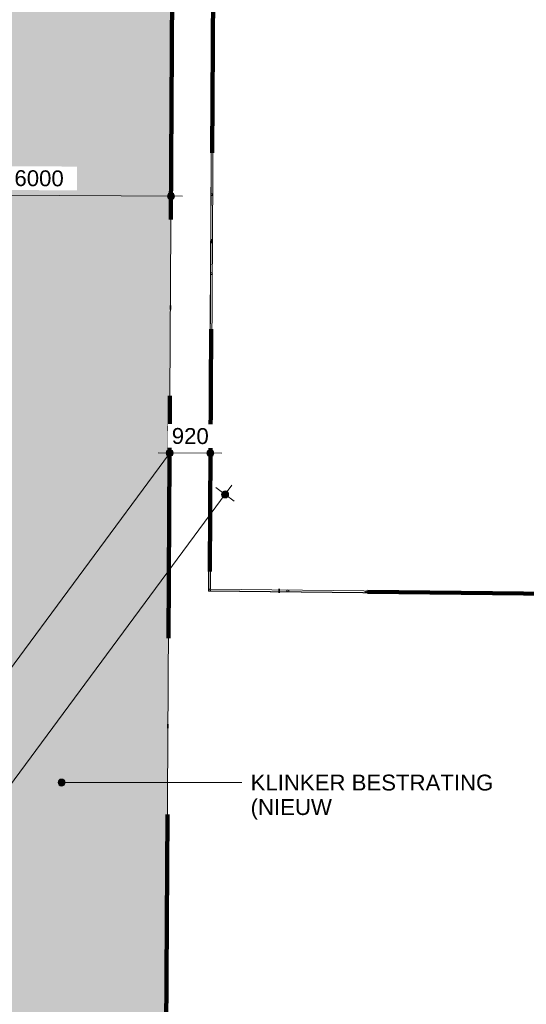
# Model space of a CAD drawing. Header units: millimetres. Extents: x -159785 to 90015, y -49332 to 203345.
# Tile 58 of 63: x -38654 to -27162, y 106658 to 128999. Entities that reach past the tile are written whole.
import ezdxf

# ---------------------------------------------------------------- set-up
doc = ezdxf.new("R2010")
doc.units = ezdxf.units.MM
doc.linetypes.add('IMPORT-KG-PERCEEL-SO', pattern=[19000, 5500, -2000, 0, -2000, 5500, -2000, 0, -2000])
for name, color, linetype, lineweight in [('A--A23__Vloeren', 8, 'Continuous', 9), ('A--L23__Vloeren', 3, 'Continuous', 9), ('A--L34__BalustradesLeuningen', 1, 'Continuous', 9), ('A--LD30__DetailPenMiddel', 3, 'Continuous', 9), ('A--M$01A__Algemeen', 1, 'Continuous', 13), ('A--M$01A__Algemeen-200', 1, 'Continuous', 13), ('A--T$01A__Algemeen', 1, 'Continuous', 13), ('B-WE-KG-GRENS_PERCEEL-G', 30, 'IMPORT-KG-PERCEEL-SO', 25), ('Montfoort-KAD_aangepast_dwg', 8, 'Continuous', 9)]:
    doc.layers.add(name, color=color, linetype=linetype, lineweight=lineweight)
doc.styles.add('Arial', font='arial.ttf', dxfattribs={"height": 360})
doc.dimstyles.new('00_ARC_dimension_1_8mm_afgerond', dxfattribs={"dimscale": 304.8, "dimtxt": 367.293384, "dimasz": 2.099738, "dimexe": 0.853018, "dimexo": 0.0625, "dimgap": 0.328084, "dimtad": 1, "dimdec": 0, "dimrnd": 10, "dimzin": 0, "dimdsep": 46, "dimtxsty": 'Arial', "dimblk1": 'DOTSMALL', "dimblk2": 'DOTSMALL', "dimsah": 1, "dimcen": 0.09, "dimdle": 0.853018, "dimadec": 3, "dimazin": 0, "dimtfac": 1, "dimtdec": 4, "dimtix": 1, "dimtmove": 0, "dimatfit": 3, "dimfxl": 0.853018, "dimfxlon": 1, "dimtvp": 1, "dimtfill": 1, "dimtolj": 1, "dimtzin": 0, "dimarcsym": 2})

# ---------------------------------------------------------------- blocks, each defined once
blk = doc.blocks.new('Railing - Ø42-V13-00 Terrein')
at = {"layer": 'A--L34__BalustradesLeuningen'}
for start, end in [(360, 144), (299.4075, 360), (216, 240.0979)]:
    blk.add_arc((0, 0), 21, start, end, dxfattribs=at)
blk = doc.blocks.new('Railing - Ø42-2171540-00 Terrein')
at = {"layer": 'A--L34__BalustradesLeuningen'}
for start, end in [(360, 144), (216, 360)]:
    blk.add_arc((0, 0), 21, start, end, dxfattribs=at)
blk = doc.blocks.new('Railing - Ø42-V14-00 Terrein')
at = {"layer": 'A--L34__BalustradesLeuningen'}
for start, end in [(360, 144), (216, 360)]:
    blk.add_arc((0, 0), 21, start, end, dxfattribs=at)
blk = doc.blocks.new('Railing - Ø42-V15-00 Terrein')
at = {"layer": 'A--L34__BalustradesLeuningen'}
for start, end in [(360, 144), (216, 360)]:
    blk.add_arc((0, 0), 21, start, end, dxfattribs=at)
blk = doc.blocks.new('Railing - Ø42-V16-00 Terrein')
at = {"layer": 'A--L34__BalustradesLeuningen'}
for start, end in [(360, 144), (216, 360)]:
    blk.add_arc((0, 0), 21, start, end, dxfattribs=at)
blk = doc.blocks.new('Railing - Ø42-V17-00 Terrein')
at = {"layer": 'A--L34__BalustradesLeuningen'}
for start, end in [(360, 144), (216, 360)]:
    blk.add_arc((0, 0), 21, start, end, dxfattribs=at)
blk = doc.blocks.new('Railing - Ø42-V18-00 Terrein')
at = {"layer": 'A--L34__BalustradesLeuningen'}
for start, end in [(360, 144), (216, 360)]:
    blk.add_arc((0, 0), 21, start, end, dxfattribs=at)
blk = doc.blocks.new('Railing - Ø42-V19-00 Terrein')
at = {"layer": 'A--L34__BalustradesLeuningen'}
for start, end in [(360, 144), (216, 360)]:
    blk.add_arc((0, 0), 21, start, end, dxfattribs=at)
blk = doc.blocks.new('Railing - Ø42-V20-00 Terrein')
at = {"layer": 'A--L34__BalustradesLeuningen'}
for start, end in [(360, 144), (216, 360)]:
    blk.add_arc((0, 0), 21, start, end, dxfattribs=at)
blk = doc.blocks.new('Railing - Ø42-V21-00 Terrein')
at = {"layer": 'A--L34__BalustradesLeuningen'}
for start, end in [(360, 144), (216, 360)]:
    blk.add_arc((0, 0), 21, start, end, dxfattribs=at)
blk = doc.blocks.new('Railing - Ø42-V22-00 Terrein')
at = {"layer": 'A--L34__BalustradesLeuningen'}
for start, end in [(360, 144), (216, 360)]:
    blk.add_arc((0, 0), 21, start, end, dxfattribs=at)
blk = doc.blocks.new('Railing - Railing-2206966-00 Terrein')
at = {"layer": 'A--L34__BalustradesLeuningen'}
for p, q in [((-54307, 153415), (-49012, 110649)), ((-49008, 110655), (-54302, 153416)), ((-48974, 110697), (-54264, 153421)), ((-49012, 110649), (-15502, 114623)), ((-15502, 114628), (-49008, 110655)), ((-15507, 114666), (-48974, 110697))]:
    blk.add_line(p, q, dxfattribs=at)
for points, knots in [([(-49008, 110654), (-49008, 110655), (-49007, 110655), (-49006, 110656), (-49006, 110657), (-49005, 110658)], [0.18380965, 0.18380965, 0.18380965, 0.18380965, 0.20833333, 0.22916667, 0.25, 0.25, 0.25, 0.25]), ([(-48980, 110690), (-48979, 110691), (-48979, 110692), (-48978, 110693), (-48977, 110694), (-48976, 110696), (-48975, 110697), (-48974, 110697), (-48974, 110697)], [0.75, 0.75, 0.75, 0.75, 0.7708333, 0.7916667, 0.8333333, 0.875, 0.9166667, 1, 1, 1, 1])]:
    blk.add_open_spline(points, degree=3, knots=knots, dxfattribs=at)
for name, p, rotation in [('Railing - Ø42-2171540-00 Terrein', (-50536, 123141), 7.057695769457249), ('Railing - Ø42-2171540-00 Terrein', (-50316, 121360), 7.057695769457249), ('Railing - Ø42-V14-00 Terrein', (-50095, 119579), 7.057695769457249), ('Railing - Ø42-V15-00 Terrein', (-49875, 117798), 7.057695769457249), ('Railing - Ø42-V16-00 Terrein', (-49654, 116017), 7.057695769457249), ('Railing - Ø42-V17-00 Terrein', (-49434, 114236), 7.057695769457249), ('Railing - Ø42-V18-00 Terrein', (-49213, 112455), 7.057695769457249), ('Railing - Ø42-V22-00 Terrein', (-41942, 111510), 96.76254305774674), ('Railing - Ø42-V21-00 Terrein', (-43705, 111301), 96.76254305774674), ('Railing - Ø42-V20-00 Terrein', (-45467, 111092), 96.76254305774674), ('Railing - Ø42-V19-00 Terrein', (-47230, 110883), 96.76254305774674), ('Railing - Ø42-V13-00 Terrein', (-48993, 110674), 7.057695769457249)]:
    blk.add_blockref(name, p, dxfattribs=dict(rotation=rotation))
blk = doc.blocks.new('Montfoort-KAD_aangepast_dwg-2079012-00 Terrein')
at = {"layer": 'B-WE-KG-GRENS_PERCEEL-G', "color": 20, "lineweight": 100, "flags": 128}
for points in [[(-53663, 153994), (-54285, 153418), (-48993, 110674), (-15505, 114645), (-15922, 117701), (-16162, 119462), (-29663, 117872), (-41798, 116536), (-42919, 125636), (-44885, 140740), (-46638, 154906)], [(-55121, 152643), (-48683, 100642), (-14145, 104737), (-12771, 94786), (-11653, 85925), (-10741, 79324), (-9896, 73379), (-9510, 70144)]]:
    blk.add_lwpolyline(points, dxfattribs=at)
blk = doc.blocks.new('DIMBLOCK18-00 Terrein')
at = {"layer": 'A--M$01A__Algemeen-200'}
h = blk.add_hatch(color=256, dxfattribs=at)
edge = h.paths.add_edge_path()
edge.add_arc((-41221, 125031), 80, 0, 360)
h = blk.add_hatch(color=256, dxfattribs=at)
edge = h.paths.add_edge_path()
edge.add_arc((-35221, 124996), 80, 0, 360)
for p, q in [((-41221, 125031), (-41220, 125291)), ((-35221, 124996), (-35219, 125256)), ((-34961, 124994), (-41481, 125033)), ((-41221, 125031), (-41223, 124771)), ((-35221, 124996), (-35223, 124736))]:
    blk.add_line(p, q, dxfattribs=at)
for centre in [(-41221, 125031), (-35221, 124996)]:
    blk.add_circle(centre, 80, dxfattribs=at)
at = {"layer": 'A--M$01A__Algemeen-200', "color": 0, "insert": (-38772, 125584), "char_height": 360, "width": 1329.04, "attachment_point": 1, "rotation": 359.6624, "line_spacing_factor": 0.941778, "style": 'Arial', "bg_fill": 3, "box_fill_scale": 1.25, "bg_fill_color": 256, "bg_fill_true_color": 13158600, "bg_fill_transparency": 0}
blk.add_mtext('6000', dxfattribs=at)
blk = doc.blocks.new('_DotSmall')
at = {"color": 0, "linetype": 'ByBlock', "const_width": 0.5}
blk.add_lwpolyline([(-0.0625, 0, 1), (0.0625, 0, 1)], format="xyb", close=True, dxfattribs=at)
blk = doc.blocks.new('DIMBLOCK23-00 Terrein')
at = {"layer": 'A--M$01A__Algemeen-200'}
h = blk.add_hatch(color=256, dxfattribs=at)
edge = h.paths.add_edge_path()
edge.add_arc((-35253, 119168), 80, 0, 360)
h = blk.add_hatch(color=256, dxfattribs=at)
edge = h.paths.add_edge_path()
edge.add_arc((-34328, 119163), 80, 0, 360)
for p, q in [((-35253, 119168), (-35252, 119428)), ((-34328, 119163), (-34327, 119423)), ((-35513, 119169), (-34068, 119161)), ((-35253, 119168), (-35255, 118908)), ((-34328, 119163), (-34330, 118903))]:
    blk.add_line(p, q, dxfattribs=at)
for centre in [(-35253, 119168), (-34328, 119163)]:
    blk.add_circle(centre, 80, dxfattribs=at)
at = {"layer": 'A--M$01A__Algemeen-200', "color": 0, "insert": (-35203, 119735), "char_height": 360, "width": 996.78, "attachment_point": 1, "rotation": 359.6657, "line_spacing_factor": 0.941778, "style": 'Arial', "bg_fill": 3, "box_fill_scale": 1.25, "bg_fill_color": 256, "bg_fill_true_color": 13158600, "bg_fill_transparency": 0}
blk.add_mtext('920', dxfattribs=at)
blk = doc.blocks.new('DIMBLOCK25-00 Terrein')
at = {"layer": 'A--M$01A__Algemeen-200'}
h = blk.add_hatch(color=256, dxfattribs=at)
edge = h.paths.add_edge_path()
edge.add_arc((-33994, 118227), 80, 0, 360)
h = blk.add_hatch(color=256, dxfattribs=at)
edge = h.paths.add_edge_path()
edge.add_arc((-48921, 98046), 80, 0, 360)
for p, q in [((-49076, 97837), (-33840, 118436)), ((-33994, 118227), (-34203, 118382)), ((-33994, 118227), (-33785, 118073)), ((-48921, 98046), (-49130, 98201)), ((-48921, 98046), (-48712, 97892))]:
    blk.add_line(p, q, dxfattribs=at)
for centre in [(-33994, 118227), (-48921, 98046)]:
    blk.add_circle(centre, 80, dxfattribs=at)
at = {"layer": 'A--M$01A__Algemeen-200', "color": 0, "insert": (-42325, 107918), "char_height": 360, "width": 1661.3, "attachment_point": 1, "rotation": 53.5125, "line_spacing_factor": 0.941778, "style": 'Arial', "bg_fill": 3, "box_fill_scale": 1.25, "bg_fill_color": 256, "bg_fill_true_color": 13158600, "bg_fill_transparency": 0}
blk.add_mtext('25100', dxfattribs=at)

msp = doc.modelspace()

# ---------------------------------------------------------------- hatches: boundary and pattern name
at = {"layer": 'A--A23__Vloeren'}
h = msp.add_hatch(dxfattribs=at)
h.set_pattern_fill('FP_1', color=256, style=0, pattern_type=2)
h.set_pattern_definition([(135, (-40107.51, 87880.13), (-141.42136, 1e-14), [300, -100]), (225, (-40178.22, 87950.845), (-141.42136, -1e-14), [300, -100])])
h.paths.add_polyline_path([(-67037.9, 9988.3), (-14485.8, 66576.8), (-16695.2, 67136.7), (-50384.7, 30859.7), (-50458.6, 30788.6), (-50540.1, 30726.5), (-50628.2, 30674), (-50721.6, 30631.9), (-50819.3, 30600.7), (-50919.8, 30580.7), (-51022, 30572.4), (-51124.4, 30575.7), (-51225.9, 30590.6), (-51324.9, 30617), (-51420.3, 30654.5), (-51510.9, 30702.6), (-51595.3, 30760.6), (-51672.7, 30827.9), (-51741.8, 30903.6), (-51802, 30986.6), (-51852.3, 31075.9), (-51892.1, 31170.4), (-51920.9, 31268.7), (-51938.3, 31369.8), (-51944.2, 31472.1), (-51943.9, 93625.5), (-51937.5, 93962.5), (-51918.6, 94299.1), (-51887.1, 94634.8), (-51843, 94969), (-51786.4, 95301.3), (-51717.5, 95631.3), (-51636.2, 95958.5), (-51542.7, 96282.4), (-51437.2, 96602.6), (-51319.7, 96918.6), (-51168, 97279), (-51049.7, 97536.3), (-50897.6, 97837.1), (-50734.3, 98132), (-50560, 98420.6), (-50375.1, 98702.5), (-50179.7, 98977.3), (-35255.4, 119155.5), (-35038.7, 155942.6), (-38273.5, 154819.3), (-38868.1, 155623.4), (-39993.7, 154791), (-39399.2, 153987), (-41689.8, 150855.7), (-41163.7, 122939), (-55807.6, 103139.8), (-56091.8, 102742.1), (-56314.5, 102413.2), (-56552.7, 102039.7), (-56780.4, 101659.7), (-56997.5, 101273.6), (-57203.9, 100881.6), (-57399.3, 100484), (-57583.6, 100081.2), (-57756.7, 99673.4), (-57918.5, 99261), (-58068.8, 98844.3), (-58207.5, 98423.6), (-58334.4, 97999.2), (-58449.6, 97571.4), (-58552.9, 97140.7), (-58644.3, 96707.2), (-58723.6, 96271.3), (-58790.8, 95833.5), (-58845.8, 95393.9), (-58888.7, 94953), (-58919.3, 94511.1), (-58937.7, 94068.5), (-58943.9, 93625.5), (-58944.2, 30162.2), (-58938.9, 29945.2), (-58923.2, 29728.6), (-58897.1, 29513.1), (-58860.6, 29299), (-58813.8, 29087), (-58756.9, 28877.5), (-58689.9, 28671), (-58613, 28467.9), (-58526.5, 28268.8), (-58430.4, 28074.1), (-71434.5, 14071.2), (-70194.7, 12919.9)])
h = msp.add_hatch(dxfattribs=at)
h.set_pattern_fill('FP_25', color=256, style=0, pattern_type=2)
h.set_pattern_definition([(98.512, (-40055.26, 112641.51), (-113.70014, 84.09683), [300, -100]), (188.512, (-40070.06, 112740.4), (-113.70014, 84.09683), [300, -100])])
h.paths.add_polyline_path([(-35013.6, 89707.6), (-34998, 94707.5), (-27498, 94684.2), (-27479.2, 100684.1), (-39973.2, 100723.1), (-40007.5, 89723.1), (-37017, 89713.8)])
h.paths.add_polyline_path([(-38342, 89989.6), (-38907.7, 90555.3), (-37776.3, 90555.3)])
h.paths.add_polyline_path([(-27463.6, 105684.1), (-27463.6, 105982.4), (-35329.6, 106068.9), (-35255.4, 119155.5), (-44857, 106173.7), (-39956.4, 106119.8), (-39956.4, 105723.1), (-27479.2, 105684.1)])
at = {"layer": 'A--T$01A__Algemeen'}
h = msp.add_hatch(color=7, dxfattribs=at)
edge = h.paths.add_edge_path()
edge.add_arc((-37703.1, 111689.7), 80, 0, 360)

# ---------------------------------------------------------------- linework, layer by layer
at = {"layer": 'A--L23__Vloeren'}
for p, q in [((-35255.4, 119155.5), (-35038.7, 155942.6)), ((-35253.2, 119158.5), (-50179.7, 98977.3)), ((-35329.6, 106068.9), (-35253.2, 119158.5))]:
    msp.add_line(p, q, dxfattribs=at)
at = {"layer": 'A--LD30__DetailPenMiddel'}
msp.add_line((-35253.2, 119158.5), (-44857, 106173.7), dxfattribs=at)
at = {"layer": 'A--T$01A__Algemeen', "color": 50}
msp.add_line((-37703.1, 111689.7), (-33615.6, 111689.7), dxfattribs=at)
msp.add_circle((-37703.1, 111689.7), 80, dxfattribs=at)

# ---------------------------------------------------------------- block references
at = {"layer": 'A--L34__BalustradesLeuningen', "rotation": 352.6080000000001}
msp.add_blockref('Railing - Railing-2206966-00 Terrein', (0, 0), dxfattribs=at)
at = {"layer": 'Montfoort-KAD_aangepast_dwg', "color": 140, "lineweight": 100, "rotation": 352.6080000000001}
msp.add_blockref('Montfoort-KAD_aangepast_dwg-2079012-00 Terrein', (0, 0), dxfattribs=at)

# ---------------------------------------------------------------- next in the draw order: texts
at = {"layer": 'A--T$01A__Algemeen', "color": 7, "char_height": 360, "attachment_point": 1, "style": 'Arial', "bg_fill": 3, "box_fill_scale": 1.25, "bg_fill_color": 256, "bg_fill_true_color": 13158600, "bg_fill_transparency": 0}
for s, insert, width in [('KLINKER BESTRATING', (-33415.6, 111869.7), 6525.736), ('(NIEUW', (-33415.6, 111314.1), 2212.657)]:
    msp.add_mtext(s, dxfattribs=dict(at, insert=insert, width=width))

# ---------------------------------------------------------------- next in the draw order: dimensions: what is measured, and where the dimension line sits
at = {"layer": 'A--M$01A__Algemeen'}
for base, p1, p2, angle, override, picture, middle in [((-41221.3, 125031.1), (-35222.5, 124735.7), (-41222.8, 124771.1), 359.66238, {"dimpost": '<>', "dimfxl": 6000.340387}, 'DIMBLOCK18-00 Terrein', (-38219.5, 125297.2)), ((-34328.2, 119162.6), (-35254.7, 118908), (-34326.7, 119422.6), 359.6657, {"dimpost": '<>', "dimfxl": 1061.098292}, 'DIMBLOCK23-00 Terrein', (-34789, 119449.1)), ((-33994.4, 118227.4), (-49129.9, 98200.8), (-34203.4, 118382), 53.51245, {"dimpost": '<>', "dimfxl": 25101.445989}, 'DIMBLOCK25-00 Terrein', (-41685.8, 108305.6))]:
    dim = msp.add_linear_dim(base=base, p1=p1, p2=p2, angle=angle, dimstyle='00_ARC_dimension_1_8mm_afgerond', override=override, dxfattribs=at)
    dim.commit()
    dim.dimension.update_dxf_attribs({"geometry": picture, "text_midpoint": middle})

doc.saveas('drawing.dxf')
